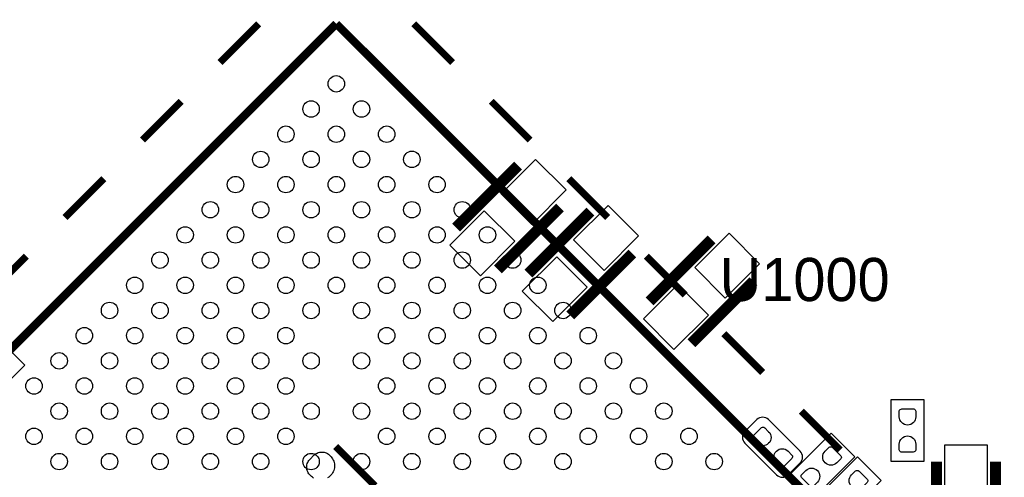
# Model space of a CAD drawing. Extents: x 0 to 55, y -2.5 to 65.
# Tile 18 of 23: x 21.7 to 39.7, y 38.9 to 47.2. Entities that reach past the tile are written whole.
import ezdxf

# ---------------------------------------------------------------- set-up
doc = ezdxf.new("R2010")
doc.units = 0
for name, color, linetype in [('PG_SILKSCREEN_BOTTOM', 12, 'CONTINUOUS'), ('PG_SILKSCREEN_TOP', 254, 'CONTINUOUS'), ('PIN_BOTTOM', 1, 'CONTINUOUS'), ('PIN_TOP', 110, 'CONTINUOUS')]:
    doc.layers.add(name, color=color, linetype=linetype)

msp = doc.modelspace()

# ---------------------------------------------------------------- linework, layer by layer
at = {"layer": 'PG_SILKSCREEN_BOTTOM'}
for points, const_width in [([(30.816245, 44.559322), (29.684878, 43.427955)], 0.2), ([(31.579922, 43.795645), (30.448555, 42.664278)], 0.2), ([(32.137045, 43.721122), (31.005678, 42.589755)], 0.2), ([(34.346845, 43.213122), (33.215478, 42.081755)], 0.2), ([(32.900722, 42.957445), (31.769355, 41.826078)], 0.2), ([(35.110522, 42.449445), (33.979155, 41.318078)], 0.2), ([(28.207132, 38.715493), (27.488693, 39.433932)], 0.127), ([(38.448996, 37.554002), (38.448996, 39.153998)], 0.2), ([(39.529004, 37.554002), (39.529004, 39.153998)], 0.2)]:
    msp.add_lwpolyline(points, dxfattribs=dict(at, const_width=const_width))
for points in [[(21.388553, 40.486432), (21.819641, 40.917546), (21.029346, 41.707841), (20.598232, 41.276727), (21.388553, 40.486432)], [(38.227, 40.2844), (37.6174, 40.2844), (37.6174, 39.1668), (38.227, 39.1668), (38.227, 40.2844)], [(36.958067, 39.244803), (36.527003, 39.675867), (35.736733, 38.885597), (36.167797, 38.454533), (36.958067, 39.244803)], [(36.219333, 38.453797), (36.650397, 38.022733), (37.440667, 38.813003), (37.009603, 39.244067), (36.219333, 38.453797)]]:
    msp.add_lwpolyline(points, dxfattribs=at)
msp.add_lwpolyline([(35.296627, 39.151458), (35.530028, 38.917956, 0.41438), (35.745649, 38.917956), (35.961142, 39.13345, 0.414321), (35.961142, 39.349045), (35.386442, 39.923745, 0.414343), (35.170847, 39.923745), (34.955328, 39.708252, 0.41431), (34.955328, 39.492657), (35.368433, 39.079653)], format="xyb", dxfattribs=at)
at = {"layer": 'PG_SILKSCREEN_TOP'}
for points, const_width in [([(11.236503, 30.885511), (27.499996, 47.149004)], 0.150089), ([(26.085698, 47.149004), (25.378689, 46.441893)], 0.127), ([(27.499996, 47.149004), (43.763413, 30.885511)], 0.150089), ([(29.621302, 46.441893), (28.914192, 47.149004)], 0.127), ([(24.671503, 45.734808), (23.964392, 45.027698)], 0.127), ([(31.035498, 45.027698), (30.328387, 45.734808)], 0.127), ([(23.257307, 44.320612), (22.550196, 43.6134)], 0.127), ([(32.449694, 43.6134), (31.742609, 44.320612)], 0.127), ([(21.843111, 42.90629), (21.136, 42.199204)], 0.127), ([(33.86389, 42.199204), (33.156804, 42.90629)], 0.127), ([(35.278111, 40.785009), (34.571, 41.492094)], 0.127), ([(36.692408, 39.370787), (35.985196, 40.077898)], 0.127)]:
    msp.add_lwpolyline(points, dxfattribs=dict(at, const_width=const_width))
at = {"layer": 'PIN_BOTTOM'}
for points in [[(31.064576, 43.4872), (31.693194, 44.115818), (31.136418, 44.672594), (30.5078, 44.043976)], [(32.385376, 42.649), (33.013994, 43.277618), (32.457218, 43.834394), (31.8286, 43.205776)], [(30.200224, 43.7364), (29.571606, 43.107782), (30.128382, 42.551006), (30.757, 43.179624)], [(34.595176, 42.141), (35.223794, 42.769618), (34.667018, 43.326394), (34.0384, 42.697776)], [(31.521024, 42.8982), (30.892406, 42.269582), (31.449182, 41.712806), (32.0778, 42.341424)], [(33.730824, 42.3902), (33.102206, 41.761582), (33.658982, 41.204806), (34.2876, 41.833424)], [(39.3827, 38.5715), (39.3827, 39.4605), (38.5953, 39.4605), (38.5953, 38.5715)]]:
    msp.add_lwpolyline(points, close=True, dxfattribs=at)
for points in [[(37.772111, 39.97579), (37.772111, 40.07739, -0.376179), (37.8206, 40.119884), (38.0365, 40.119884, -0.366061), (38.072289, 40.07739), (38.072289, 39.97579, -0.999182)], [(35.17519, 39.491641), (35.103359, 39.563497, -0.376089), (35.107601, 39.62781), (35.260255, 39.780489, -0.366021), (35.315601, 39.77574), (35.387458, 39.703908, -0.999197)], [(38.072289, 39.47541), (38.072289, 39.37381, -0.376179), (38.0238, 39.331316), (37.8079, 39.331316, -0.366061), (37.772111, 39.37381), (37.772111, 39.47541, -0.999182)], [(35.741305, 39.350061), (35.813136, 39.278204, -0.376089), (35.808895, 39.213892), (35.656241, 39.061212, -0.366021), (35.600894, 39.065962), (35.529037, 39.137793, -0.999197)], [(36.41819, 39.348258), (36.490046, 39.420089, -0.376089), (36.554359, 39.415847), (36.707039, 39.263193, -0.366021), (36.702289, 39.207846), (36.630458, 39.13599, -0.999197)], [(36.27661, 38.782142), (36.204754, 38.710311, -0.376089), (36.140441, 38.714553), (35.987761, 38.867207, -0.366021), (35.992511, 38.922554), (36.064342, 38.99441, -0.999197)], [(36.90079, 38.916458), (36.972646, 38.988289, -0.376089), (37.036959, 38.984047), (37.189639, 38.831393, -0.366021), (37.184889, 38.776046), (37.113058, 38.70419, -0.999197)]]:
    msp.add_lwpolyline(points, format="xyb", close=True, dxfattribs=at)
msp.add_lwpolyline([(27.086306, 38.858266), (27.066138, 38.871474), (27.047469, 38.886613), (27.030223, 38.903453), (27.014602, 38.918794), (27.000937, 38.935685), (26.988922, 38.95377), (26.979016, 38.973023), (26.971092, 38.993547), (26.965377, 39.0144), (26.961973, 39.035736), (26.960703, 39.057402), (26.96177, 39.079373), (26.965173, 39.100735), (26.970761, 39.121715), (26.978458, 39.14201), (26.988364, 39.161517), (27.000378, 39.179779), (27.014094, 39.196594), (27.096542, 39.279068), (27.113001, 39.292708), (27.131188, 39.304366), (27.150339, 39.314196), (27.170304, 39.321994), (27.191157, 39.327709), (27.21229, 39.331316), (27.233651, 39.332586), (27.255216, 39.331544), (27.27645, 39.328268), (27.297304, 39.322832), (27.317598, 39.315542), (27.33675, 39.305992), (27.354911, 39.294333), (27.371827, 39.280973), (27.389785, 39.264844), (27.405762, 39.247013), (27.420468, 39.228065), (27.433473, 39.207567), (27.444141, 39.186002), (27.453133, 39.163727), (27.459991, 39.14074), (27.464893, 39.117194), (27.467408, 39.09314), (27.468144, 39.069112), (27.46629, 39.045058), (27.462328, 39.021334), (27.454276, 38.997128), (27.443862, 38.973735), (27.431238, 38.951459), (27.416938, 38.930224), (27.400529, 38.910717), (27.382546, 38.892759), (27.363039, 38.876351), (27.341779, 38.862)], dxfattribs=at)
at = {"layer": 'PIN_TOP'}
for centre in [(27.499996, 46.052943), (27.040307, 45.593406), (27.959558, 45.593381), (26.58077, 45.133717), (27.499945, 45.133793), (28.419171, 45.133793), (26.121131, 44.674079), (27.040307, 44.674155), (27.959558, 44.67418), (28.878784, 44.674155), (25.661595, 44.214542), (26.580694, 44.214517), (27.49992, 44.214542), (28.419171, 44.214542), (29.338397, 44.214542), (25.201956, 43.754929), (26.121157, 43.75498), (27.040307, 43.754929), (27.959558, 43.754929), (28.878784, 43.754929), (29.798035, 43.754929), (24.74214, 43.295087), (25.661518, 43.295367), (26.58077, 43.295392), (27.49992, 43.295291), (28.419171, 43.295316), (29.338422, 43.295316), (30.257623, 43.295316), (24.282578, 42.835525), (25.201702, 42.835525), (26.121131, 42.835754), (27.040383, 42.835754), (27.959533, 42.835678), (28.878784, 42.835678), (29.798035, 42.835703), (30.717261, 42.835678), (23.822965, 42.375938), (24.74214, 42.375988), (25.661315, 42.375938), (26.58077, 42.376115), (27.499996, 42.376141), (28.419171, 42.376065), (29.338397, 42.376065), (30.257648, 42.376065), (31.176798, 42.376141), (23.363352, 41.916299), (24.282527, 41.916375), (25.201753, 41.916375), (26.120928, 41.916299), (27.040357, 41.916528), (27.959634, 41.916528), (28.878759, 41.916452), (29.798035, 41.916452), (30.717185, 41.916528), (31.636437, 41.916528), (22.903739, 41.456686), (23.822914, 41.456737), (24.74214, 41.456762), (25.661366, 41.456737), (26.580541, 41.456686), (28.419222, 41.456915), (29.338397, 41.456813), (30.257572, 41.456915), (31.176824, 41.456915), (32.096253, 41.456686), (22.4441, 40.997073), (23.363301, 40.997124), (24.282502, 40.997124), (25.201778, 40.997124), (26.120979, 40.997124), (27.04018, 40.997073), (27.959609, 40.997276), (28.87886, 40.997276), (29.797934, 40.997276), (30.717185, 40.997276), (31.63664, 40.997073), (32.555891, 40.997073), (21.984513, 40.53746), (22.903663, 40.537511), (23.822914, 40.537536), (24.74214, 40.537511), (25.661366, 40.537536), (26.580617, 40.537511), (28.419222, 40.537663), (29.338397, 40.53774), (30.257572, 40.537663), (31.177027, 40.53746), (32.096278, 40.53746), (33.015428, 40.537511), (22.44405, 40.077898), (23.363276, 40.077898), (24.282527, 40.077898), (25.201753, 40.077898), (26.121004, 40.077898), (27.04023, 40.077898), (27.959406, 40.077822), (28.878759, 40.078127), (29.798035, 40.078127), (30.717388, 40.077822), (31.63664, 40.077822), (32.555815, 40.077898), (33.475041, 40.077898), (21.984437, 39.61826), (22.903663, 39.618285), (23.822914, 39.61826), (24.74214, 39.618285), (25.661366, 39.61826), (26.580617, 39.618285), (28.418942, 39.618285), (29.338397, 39.618488), (30.257852, 39.618285), (31.177027, 39.618209), (32.096202, 39.61826), (33.015428, 39.618285), (33.934679, 39.61826), (22.44405, 39.158672), (23.363301, 39.158672), (24.282502, 39.158672), (25.201778, 39.158672), (26.120979, 39.158672), (27.04023, 39.158672), (27.95938, 39.158723), (28.878581, 39.158672), (29.798213, 39.158672), (30.71749, 39.158672), (31.636564, 39.158647), (33.475066, 39.158672), (34.394292, 39.158672)]:
    msp.add_circle(centre, 0.15, dxfattribs=at)

# ---------------------------------------------------------------- texts
at = {"layer": 'PG_SILKSCREEN_TOP'}
msp.add_text('U1000', height=0.7874, dxfattribs=at).set_placement((34.4932, 42.0878))

doc.saveas('drawing.dxf')
